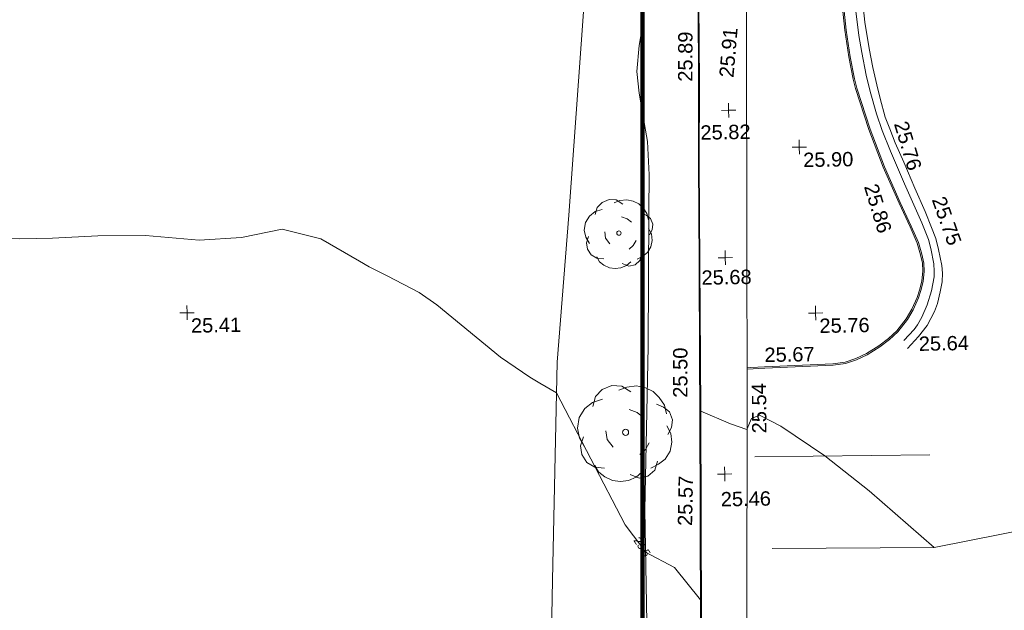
# Model space of a CAD drawing. Header units: millimetres. Extents: x -290717 to 520720, y -103372 to 287762.
# Tile 60 of 256: x -138762 to -113045, y 22935 to 38364. Entities that reach past the tile are written whole.
import ezdxf

# ---------------------------------------------------------------- set-up
doc = ezdxf.new("R2010")
doc.units = ezdxf.units.MM
doc.linetypes.add('IMPORT-UG_ELEC_STREET LIGHTING_QLB2 _2_', pattern=[2700, 1500, -300, 0, -250, 150, -300, 0, -200])
for name, color, linetype, lineweight, true_color in [('00_TOPO_FOOTPATH', 7, 'Continuous', 9, 0xa50000), ('00_TOPO_KERB_BOTTOM', 1, 'Continuous', 9, 0xff0000), ('00_TOPO_KERB_TOP', 7, 'Continuous', 9, 0xa500a5), ('00_TOPO_LEVEL_SPOT', 7, 'Continuous', 9, 0x666666), ('00_TOPO_ROAD_MARKING_WHITE_CONTINUOUS', 7, 'Continuous', 9, 0x999999), ('00_TOPO_ROAD_MARKING_YELLOW_CONTINUOUS', 40, 'Continuous', 9, 0xffbf00), ('00_TOPO_TREE', 7, 'Continuous', 9, 0x666666), ('00_UAV_FORM_LINES', 7, 'Continuous', 9, 0x666666), ('01_DTM_CONTOUR_MNR', 7, 'Continuous', 9, 0xa5a552), ('01_DTM_CONTOUR_MNR_LABELS', 7, 'Continuous', 9, 0xa5a552), ('12333-PUM-2D-U-0001-C01 - Rev2_REVIT IMPORT_dwg', 7, 'Continuous', 9, 0x767676), ('A_RHA_Line', 7, 'Continuous', 9, 0x00a600)]:
    doc.layers.add(name, color=color, linetype=linetype, lineweight=lineweight, true_color=true_color)
doc.layers.add('00_TOPO_SURFACE', color=7, linetype='Continuous', lineweight=9)
doc.styles.add('Swis721 Lt BT_1', font='swissl.ttf', dxfattribs={"height": 200})
doc.styles.add('Swis721 Lt BT_2', font='swissl.ttf', dxfattribs={"height": 375})

# ---------------------------------------------------------------- blocks, each defined once
blk = doc.blocks.new('12333-PUM-2D-U-0001-C01 - Rev2_REVIT IMPORT_dwg_CONIFEROUS_TREE-2077122-Site Location Plan Existing')
at = {"layer": '00_TOPO_TREE', "color": 254, "true_color": 0xcccccc, "flags": 128}
for points in [[(533778677, 725585841), (533778754, 725586097), (533778933, 725586277), (533779190, 725586379), (533779446, 725586353), (533779677, 725586200)], [(533779369, 725586251), (533779575, 725586328), (533779831, 725586353), (533780062, 725586302), (533780267, 725586200), (533780421, 725586046), (533780549, 725585841), (533780601, 725585610)], [(533778446, 725584789), (533778318, 725585020), (533778267, 725585276), (533778318, 725585558), (533778472, 725585789), (533778677, 725585943), (533778933, 725586020)], [(533780344, 725585866), (533780524, 725585789), (533780678, 725585661), (533780755, 725585456), (533780729, 725585251), (533780626, 725585071)], [(533779626, 725585738), (533779831, 725585661), (533779985, 725585533)], [(533780601, 725585302), (533780703, 725585097), (533780729, 725584866), (533780678, 725584635), (533780549, 725584430), (533780370, 725584302), (533780165, 725584199)], [(533778959, 725584225), (533778703, 725584250), (533778497, 725584379), (533778369, 725584584), (533778344, 725584815), (533778420, 725585045)], [(533779190, 725584763), (533779036, 725584968), (533779010, 725585199)], [(533780139, 725584866), (533780036, 725584686), (533779882, 725584558)], [(533779934, 725584096), (533779780, 725583968), (533779575, 725583891), (533779369, 725583866), (533779164, 725583891), (533778959, 725583994), (533778805, 725584122), (533778703, 725584302)], [(533780344, 725584379), (533780267, 725584148), (533780088, 725583994), (533779857, 725583943), (533779626, 725584045)]]:
    blk.add_lwpolyline(points, dxfattribs=at)
at = {"layer": '00_TOPO_TREE', "color": 254, "true_color": 0xcccccc}
blk.add_circle((533779523, 725585148), 79.1, dxfattribs=at)
blk = doc.blocks.new('12333-PUM-2D-U-0001-C01 - Rev2_REVIT IMPORT_dwg_CONIFEROUS_TREE-2077123-Site Location Plan Existing')
at = {"layer": '00_TOPO_TREE', "color": 254, "true_color": 0xcccccc, "flags": 128}
for points in [[(533778832, 725590851), (533778887, 725591036), (533779016, 725591165), (533779201, 725591239), (533779386, 725591221), (533779552, 725591110)], [(533779330, 725591147), (533779478, 725591202), (533779663, 725591221), (533779829, 725591184), (533779977, 725591110), (533780087, 725590999), (533780180, 725590851), (533780217, 725590685)], [(533778665, 725590094), (533778573, 725590260), (533778536, 725590445), (533778573, 725590648), (533778684, 725590814), (533778832, 725590925), (533779016, 725590981)], [(533779515, 725590778), (533779663, 725590722), (533779773, 725590630)], [(533780032, 725590870), (533780161, 725590814), (533780272, 725590722), (533780328, 725590574), (533780309, 725590427), (533780235, 725590297)], [(533780217, 725590464), (533780291, 725590316), (533780309, 725590150), (533780272, 725589983), (533780180, 725589836), (533780051, 725589743), (533779903, 725589669)], [(533779035, 725589688), (533778850, 725589706), (533778702, 725589799), (533778610, 725589946), (533778592, 725590113), (533778647, 725590279)], [(533779201, 725590076), (533779090, 725590224), (533779072, 725590390)], [(533779884, 725590150), (533779810, 725590020), (533779700, 725589928)], [(533779737, 725589596), (533779626, 725589503), (533779478, 725589448), (533779330, 725589429), (533779183, 725589448), (533779035, 725589522), (533778924, 725589614), (533778850, 725589743)], [(533780032, 725589799), (533779977, 725589633), (533779847, 725589522), (533779681, 725589485), (533779515, 725589559)]]:
    blk.add_lwpolyline(points, dxfattribs=at)
at = {"layer": '00_TOPO_TREE', "color": 254, "true_color": 0xcccccc}
blk.add_circle((533779441, 725590353), 57, dxfattribs=at)
blk = doc.blocks.new('12333-PUM-2D-U-0001-C01 - Rev2_REVIT IMPORT_dwg_MM-2077200-Site Location Plan Existing')
at = {"layer": '00_TOPO_LEVEL_SPOT', "color": 254, "true_color": 0xcccccc, "flags": 128}
for points in [[(0, -500), (0, 0), (-500, 0)], [(500, 0), (0, 0), (0, 500)]]:
    blk.add_lwpolyline(points, dxfattribs=at)
blk = doc.blocks.new('12333-PUM-2D-U-0001-C01 - Rev2_REVIT IMPORT_dwg_MGS62954_T2_Galway_ITM_3d_Rev1-2077680-Site Location Plan Existing')
at = {"layer": '00_TOPO_FOOTPATH', "color": 254, "true_color": 0xcccccc, "flags": 128}
blk.add_lwpolyline([(533783030, 725608050), (533782922, 725605028), (533782933, 725599821), (533782879, 725596225), (533782765, 725589367), (533782724, 725586742), (533782723, 725586673)], dxfattribs=at)
at = {"layer": '00_TOPO_KERB_BOTTOM', "color": 254, "true_color": 0xcccccc, "flags": 128}
for points in [[(533785396, 725596385), (533785467, 725595553), (533785560, 725594856), (533785662, 725594279), (533785721, 725594031), (533786048, 725592957), (533786406, 725591967), (533786803, 725591021), (533787079, 725590398), (533787256, 725589968), (533787344, 725589662), (533787392, 725589433), (533787395, 725589224), (533787364, 725588955), (533787303, 725588716), (533787237, 725588523), (533787091, 725588213), (533786933, 725587963), (533786680, 725587652), (533786458, 725587452), (533786201, 725587262), (533785865, 725587064), (533785583, 725586938), (533785300, 725586843), (533784973, 725586807), (533783186, 725586758), (533782724, 725586742)], [(533780974, 725547288), (533781022, 725551364), (533781071, 725555019), (533781118, 725558568), (533781159, 725561541), (533781204, 725564417), (533781252, 725568263), (533781299, 725572063), (533781377, 725576616), (533781422, 725580118), (533781460, 725582894), (533781503, 725585673), (533781515, 725587025), (533781537, 725589504), (533781571, 725592158), (533781610, 725594240), (533781635, 725596317), (533781654, 725598077), (533781679, 725599997)]]:
    blk.add_lwpolyline(points, dxfattribs=at)
at = {"layer": '00_TOPO_KERB_TOP', "color": 254, "true_color": 0xcccccc, "flags": 128}
for points in [[(533785359, 725596383), (533785431, 725595549), (533785524, 725594851), (533785626, 725594271), (533785686, 725594021), (533786013, 725592946), (533786372, 725591953), (533786769, 725591006), (533787045, 725590384), (533787221, 725589956), (533787308, 725589653), (533787355, 725589429), (533787358, 725589226), (533787328, 725588961), (533787267, 725588726), (533787203, 725588537), (533787058, 725588231), (533786903, 725587985), (533786653, 725587677), (533786435, 725587480), (533786180, 725587293), (533785848, 725587097), (533785569, 725586972), (533785292, 725586879), (533784970, 725586843), (533783185, 725586795), (533782822, 725586785), (533782725, 725586780)], [(533780946, 725547288), (533780993, 725551364), (533781042, 725555019), (533781089, 725558569), (533781130, 725561541), (533781175, 725564417), (533781223, 725568263), (533781270, 725572064), (533781348, 725576616), (533781393, 725580118), (533781431, 725582895), (533781474, 725585674), (533781486, 725587025), (533781519, 725589504), (533781554, 725592159), (533781588, 725594241), (533781615, 725596317), (533781640, 725598077), (533781661, 725599997)]]:
    blk.add_lwpolyline(points, dxfattribs=at)
at = {"layer": '00_TOPO_ROAD_MARKING_WHITE_CONTINUOUS', "color": 254, "true_color": 0xcccccc}
for p, q in [((533782890, 725584450), (533787460, 725584420)), ((533783300, 725582050), (533787530, 725582000))]:
    blk.add_line(p, q, dxfattribs=at)
at = {"layer": '00_TOPO_ROAD_MARKING_YELLOW_CONTINUOUS', "color": 254, "true_color": 0xcccccc, "flags": 128}
for points in [[(533785890, 725596580), (533785960, 725595750), (533786060, 725595060), (533786150, 725594560), (533786240, 725594110), (533786320, 725593750), (533786450, 725593260), (533786560, 725592950), (533786700, 725592590), (533786910, 725592080), (533787190, 725591390), (533787450, 725590780), (533787610, 725590360), (533787710, 725590070), (533787780, 725589780), (533787860, 725589360), (533787870, 725589160), (533787860, 725588930), (533787800, 725588670), (533787730, 725588370), (533787650, 725588160), (533787450, 725587800), (533787220, 725587520), (533786920, 725587210)], [(533785710, 725596180), (533785800, 725595410), (533785870, 725594960), (533785970, 725594370), (533786070, 725593940), (533786220, 725593350), (533786360, 725592910), (533786570, 725592370), (533786920, 725591510), (533787360, 725590480), (533787520, 725590050), (533787580, 725589810), (533787650, 725589410), (533787660, 725589220), (533787650, 725589070), (533787580, 725588700), (533787460, 725588340), (533787310, 725588020), (533787200, 725587820), (533787110, 725587700), (533786830, 725587420)]]:
    blk.add_lwpolyline(points, dxfattribs=at)
at = {"layer": '00_TOPO_SURFACE', "color": 254, "true_color": 0xcccccc, "flags": 128}
blk.add_lwpolyline([(533782723, 725586673), (533782595, 725579545), (533782448, 725572529), (533782405, 725570884), (533782416, 725568057), (533782402, 725565389), (533782475, 725563004), (533782406, 725558130), (533782328, 725554418), (533782252, 725551737), (533782150, 725547460), (533782136, 725544120), (533782114, 725541311), (533782128, 725539424), (533782085, 725536058), (533782075, 725533788), (533780805, 725533850)], dxfattribs=at)
at = {"layer": '00_UAV_FORM_LINES', "color": 254, "true_color": 0xcccccc, "flags": 128}
for points in [[(533780273, 725596599), (533780162, 725595805), (533780059, 725595243), (533779980, 725594565), (533780029, 725593998), (533780127, 725593384), (533780228, 725592737), (533780258, 725591859), (533780229, 725590910), (533780154, 725587381), (533779989, 725583112), (533779988, 725580167)], [(533777490, 725557274), (533777434, 725562259), (533777406, 725566936), (533777383, 725572623), (533777364, 725576239), (533777546, 725581320), (533777769, 725587015), (533778142, 725590844), (533778619, 725596152), (533778908, 725597842), (533779079, 725598625), (533779353, 725599296), (533779857, 725600300), (533780467, 725601043)]]:
    blk.add_lwpolyline(points, dxfattribs=at)
at = {"layer": '01_DTM_CONTOUR_MNR', "color": 254, "true_color": 0xcccccc, "flags": 128}
blk.add_lwpolyline([(533791150, 725582650), (533787530, 725582000), (533785860, 725583508), (533784720, 725584440), (533783582, 725585235), (533783031, 725585538), (533782814, 725585448), (533782690, 725585170), (533782270, 725585319), (533781500, 725585670), (533781463, 725583661), (533781445, 725582890), (533781427, 725581940), (533781400, 725580740), (533780743, 725581593), (533779990, 725582010), (533779893, 725582145), (533779473, 725582731), (533777740, 725586210), (533777304, 725586471), (533777050, 725586632), (533776295, 725587171), (533774650, 725588560), (533774200, 725588890), (533773368, 725589340), (533772900, 725589590), (533772650, 725589740), (533771650, 725590340), (533770650, 725590611), (533769582, 725590408), (533768473, 725590363), (533767078, 725590511), (533765827, 725590517), (533764650, 725590481), (533763791, 725590481), (533762650, 725590541)], dxfattribs=at)
at = {"xscale": 0.375, "yscale": 0.375, "zscale": 0.375}
for p in [(533782360, 725593514), (533784191, 725592517), (533782206, 725589662), (533768127, 725588469), (533784539, 725588177), (533782093, 725584012)]:
    blk.add_blockref('12333-PUM-2D-U-0001-C01 - Rev2_REVIT IMPORT_dwg_MM-2077200-Site Location Plan Existing', p, dxfattribs=at)
for name in ['12333-PUM-2D-U-0001-C01 - Rev2_REVIT IMPORT_dwg_CONIFEROUS_TREE-2077123-Site Location Plan Existing', '12333-PUM-2D-U-0001-C01 - Rev2_REVIT IMPORT_dwg_CONIFEROUS_TREE-2077122-Site Location Plan Existing']:
    blk.add_blockref(name, (0, 0))
at = {"layer": '00_TOPO_FOOTPATH', "color": 251, "true_color": 0x666666, "insert": (533782129, 725594390), "char_height": 375, "width": 1495.9, "attachment_point": 1, "rotation": 84.1404, "line_spacing_factor": 1.005062, "style": 'Swis721 Lt BT_2'}
blk.add_mtext('25.91', dxfattribs=at)
at = {"layer": '00_TOPO_KERB_BOTTOM', "color": 251, "true_color": 0x666666, "char_height": 375, "width": 1495.9, "attachment_point": 1, "line_spacing_factor": 1.005062, "style": 'Swis721 Lt BT_2'}
for s, insert, rotation in [('25.76', (533787030, 725593186), 285.8189), ('25.50', (533780780, 725586029), 89.0486)]:
    blk.add_mtext(s, dxfattribs=dict(at, insert=insert, rotation=rotation))
at = {"layer": '00_TOPO_KERB_TOP', "color": 251, "true_color": 0x666666, "char_height": 375, "width": 1495.9, "attachment_point": 1, "line_spacing_factor": 1.005062, "style": 'Swis721 Lt BT_2'}
for s, insert, rotation in [('25.89', (533781054, 725594282), 88.8443), ('25.86', (533786219, 725591563), 285.8189), ('25.57', (533780843, 725582682), 87.9842)]:
    blk.add_mtext(s, dxfattribs=dict(at, insert=insert, rotation=rotation))
at = {"layer": '00_TOPO_KERB_TOP', "color": 251, "true_color": 0x666666, "insert": (533783185, 725587294), "char_height": 375, "width": 1495.9, "attachment_point": 1, "line_spacing_factor": 1.005062, "style": 'Swis721 Lt BT_2'}
blk.add_mtext('25.67', dxfattribs=at)
at = {"layer": '00_TOPO_LEVEL_SPOT', "char_height": 375, "width": 1495.9, "attachment_point": 1, "line_spacing_factor": 1.005062, "style": 'Swis721 Lt BT_2'}
for s, insert in [('25.82', (533781614, 725593131)), ('25.90', (533784286, 725592369)), ('25.68', (533781576, 725589341)), ('25.41', (533768222, 725588321)), ('25.76', (533784634, 725588029)), ('25.46', (533781978, 725583543))]:
    blk.add_mtext(s, dxfattribs=dict(at, insert=insert))
at = {"layer": '00_TOPO_ROAD_MARKING_YELLOW_CONTINUOUS', "color": 251, "true_color": 0x666666, "insert": (533787977, 725591207), "char_height": 375, "width": 1495.9, "attachment_point": 1, "rotation": 288.6235, "line_spacing_factor": 1.005062, "style": 'Swis721 Lt BT_2'}
blk.add_mtext('25.75', dxfattribs=at)
at = {"layer": '00_TOPO_ROAD_MARKING_YELLOW_CONTINUOUS', "color": 251, "true_color": 0x666666, "insert": (533787220, 725587515), "char_height": 375, "width": 1495.9, "attachment_point": 1, "line_spacing_factor": 1.005062, "style": 'Swis721 Lt BT_2'}
blk.add_mtext('25.64', dxfattribs=at)
at = {"layer": '00_TOPO_SURFACE', "color": 251, "true_color": 0x666666, "insert": (533782827, 725585062), "char_height": 375, "width": 1495.9, "attachment_point": 1, "rotation": 89.3741, "line_spacing_factor": 1.005062, "style": 'Swis721 Lt BT_2'}
blk.add_mtext('25.54', dxfattribs=at)
at = {"layer": '01_DTM_CONTOUR_MNR_LABELS', "color": 251, "true_color": 0x666666, "insert": (533779988, 725582203), "char_height": 200, "width": 620.51, "attachment_point": 2, "rotation": 303.0674, "line_spacing_factor": 1.005062, "style": 'Swis721 Lt BT_1'}
blk.add_mtext('25.5', dxfattribs=at)
blk = doc.blocks.new('12333-PUM-2D-U-0001-C01 - Rev2_REVIT IMPORT_dwg-1620468-Site Location Plan Existing')
blk.add_blockref('12333-PUM-2D-U-0001-C01 - Rev2_REVIT IMPORT_dwg_MGS62954_T2_Galway_ITM_3d_Rev1-2077680-Site Location Plan Existing', (-533641080, -725615854))

msp = doc.modelspace()

# ---------------------------------------------------------------- linework, layer by layer
at = {"layer": 'A_RHA_Line', "color": 1, "lineweight": 140, "true_color": 0xff0000}
msp.add_line((-122493, 45632), (-122493, -30999), dxfattribs=at)

# ---------------------------------------------------------------- block references
at = {"layer": '12333-PUM-2D-U-0001-C01 - Rev2_REVIT IMPORT_dwg', "color": 254, "linetype": 'IMPORT-UG_ELEC_STREET LIGHTING_QLB2 _2_', "true_color": 0xffd4d4, "rotation": 0.9999999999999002}
msp.add_blockref('12333-PUM-2D-U-0001-C01 - Rev2_REVIT IMPORT_dwg-1620468-Site Location Plan Existing', (-261895, 55870), dxfattribs=at)

doc.saveas('drawing.dxf')
